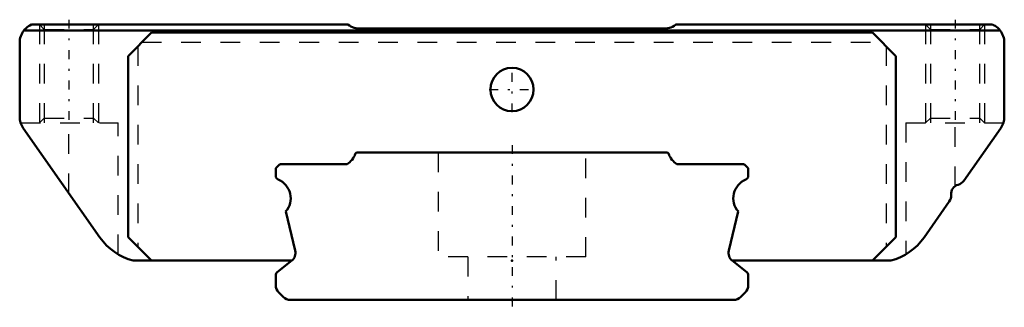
# Model space of a CAD drawing. Header units: millimetres. Extents: x -25 to 25, y -0.4 to 14.2.
import ezdxf

# ---------------------------------------------------------------- set-up
doc = ezdxf.new("R2010")
doc.units = ezdxf.units.MM
doc.linetypes.add('Center', pattern=[1.5, 0.45, -0.5, 0.05, -0.5])
doc.linetypes.add('Dashed', pattern=[2, 1, -1])
for name, color, linetype, lineweight in [('2d ConnectionPoints', 7, 'Continuous', 50), ('AM_0', 7, 'Continuous', 50), ('AM_5', 3, 'Continuous', 25), ('AM_7', 7, 'Center', 25), ('AM_9', 6, 'Dashed', 25)]:
    doc.layers.add(name, color=color, linetype=linetype, lineweight=lineweight)

# ---------------------------------------------------------------- blocks, each defined once
blk = doc.blocks.new('1_SHW14CAMSS1_Slide12_50_0_in_SHW14CA1SSM70LMG150W12250001_2')
at = {"layer": 'AM_0'}
for p, q in [((24.789, 13.7), (-24.789, 13.7)), ((-24.406, 14), (-8.332, 14)), ((-18.3, 13.6), (-19.5, 12.4)), ((18.3, 13.6), (-18.3, 13.6)), ((7.732, 13.8), (-7.732, 13.8)), ((8.332, 14), (24.406, 14)), ((19.5, 12.4), (18.3, 13.6)), ((-25, 13.086), (-25, 9.315)), ((25, 9.315), (25, 13.086)), ((-19.5, 12.4), (-19.5, 3.2)), ((19.5, 3.2), (19.5, 12.4)), ((-24.819, 8.741), (-20.924, 3.179)), ((22.938, 6.054), (24.819, 8.741)), ((20.924, 3.179), (22.206, 5.01)), ((-19.5, 3.2), (-18.3, 2)), ((18.3, 2), (19.5, 3.2)), ((-19.235, 2), (-11.182, 2)), ((11.182, 2), (19.235, 2))]:
    blk.add_line(p, q, dxfattribs=at)
for points in [[(-24.406, 14), (-24.484, 13.961), (-24.558, 13.916), (-24.628, 13.864), (-24.694, 13.806), (-24.754, 13.743), (-24.789, 13.7)], [(-8.332, 14), (-8.26, 13.951), (-8.184, 13.908), (-8.105, 13.872), (-8.022, 13.843), (-7.938, 13.821), (-7.852, 13.807), (-7.765, 13.801), (-7.732, 13.8)], [(7.732, 13.8), (7.819, 13.804), (7.906, 13.815), (7.991, 13.834), (8.074, 13.86), (8.155, 13.894), (8.232, 13.934), (8.306, 13.981), (8.332, 14)], [(24.789, 13.7), (24.733, 13.766), (24.671, 13.828), (24.603, 13.883), (24.532, 13.933), (24.456, 13.976), (24.406, 14)]]:
    blk.add_lwpolyline(points, dxfattribs=at)
blk.add_circle((0, 10.7), 1.1, dxfattribs=at)
for centre, radius, start, end in [((-24, 13.086), 1, 142.1207, 180), ((24, 13.086), 1, 0, 37.8793), ((-24, 9.315), 1, 180, 215.0021), ((24, 9.315), 1, 324.9979, 0), ((22.528, 6.341), 0.5, 285.3671, 324.9979), ((22.793, 5.377), 0.5, 105.3671, 184.6288), ((21.796, 5.296), 0.5, 325.0007, 4.6288), ((-18.467, 4.9), 3, 215.0053, 255.1617), ((18.467, 4.9), 3, 284.8383, 324.9947)]:
    blk.add_arc(centre, radius, start, end, dxfattribs=at)
at = {"layer": 'AM_5', "linetype": 'Dashed'}
for p, q in [((-24, 14), (-24, 9)), ((-21, 14), (-21, 9)), ((21, 14), (21, 9)), ((24, 14), (24, 9))]:
    blk.add_line(p, q, dxfattribs=at)
at = {"layer": 'AM_7'}
for p, q in [((-22.5, 14.25), (-22.5, 8.75)), ((22.5, 14.25), (22.5, 8.75)), ((0, 9.545), (0, 11.855)), ((-1.155, 10.7), (1.155, 10.7))]:
    blk.add_line(p, q, dxfattribs=at)
at = {"layer": 'AM_9'}
for p, q in [((-24, 14), (-23.75, 13.75)), ((-23.75, 14), (-23.75, 9)), ((-23.75, 13.75), (-21.25, 13.75)), ((-21.25, 9), (-21.25, 14)), ((-21.25, 13.75), (-21, 14)), ((21, 14), (21.25, 13.75)), ((21.25, 14), (21.25, 9)), ((21.25, 13.75), (23.75, 13.75)), ((23.75, 9), (23.75, 14)), ((23.75, 13.75), (24, 14)), ((-18.8, 13.1), (18.8, 13.1)), ((-19, 12.9), (-19, 2.7)), ((19, 12.9), (19, 2.7)), ((-24.949, 9), (-20, 9)), ((-23.75, 9.25), (-24, 9)), ((-23.75, 9.25), (-21.25, 9.25)), ((-22.5, 5.429), (-22.5, 9)), ((-21, 9), (-21.25, 9.25)), ((-20, 2.323), (-20, 9)), ((20, 9), (24.949, 9)), ((20, 9), (20, 2.323)), ((21.25, 9.25), (21, 9)), ((21.25, 9.25), (23.75, 9.25)), ((22.5, 5.782), (22.5, 9)), ((24, 9), (23.75, 9.25))]:
    blk.add_line(p, q, dxfattribs=at)
blk = doc.blocks.new('2_SHW14CAM7015_Track_0_in_SHW14CA1SSM70LMG150W12250001_2')
at = {"layer": 'AM_0'}
for p, q in [((7.862, 7.5), (-7.862, 7.5)), ((-11.859, 6.841), (-12, 6.7)), ((-12, 6.7), (-12, 6.307)), ((-8.375, 6.9), (-11.717, 6.9)), ((11.717, 6.9), (8.375, 6.9)), ((12, 6.7), (11.859, 6.841)), ((12, 6.307), (12, 6.7)), ((-11.493, 4.491), (-11.01, 2.507)), ((11.01, 2.507), (11.493, 4.491)), ((-11.185, 1.998), (-11.925, 1.409)), ((11.925, 1.409), (11.185, 1.998)), ((-12, 1.253), (-12, 0.744)), ((12, 0.744), (12, 1.253)), ((-11.854, 0.391), (-11.609, 0.146)), ((-11.256, 0), (11.256, 0)), ((11.609, 0.146), (11.854, 0.391))]:
    blk.add_line(p, q, dxfattribs=at)
for centre, radius, start, end in [((-8.93, 7.768), 1.03, 302.5717, 340.9942), ((-7.862, 7.4), 0.1, 90, 160.9942), ((7.862, 7.4), 0.1, 19.0058, 90), ((8.93, 7.768), 1.03, 199.0058, 237.4283), ((-11.717, 6.7), 0.2, 90, 135), ((11.717, 6.7), 0.2, 45, 90), ((-11.8, 6.307), 0.2, 180, 247.6361), ((-12.268, 5.17), 1.03, 318.7593, 67.6361), ((12.268, 5.17), 1.03, 112.3639, 221.2407), ((11.8, 6.307), 0.2, 292.3639, 360), ((-11.496, 2.389), 0.5, 308.5091, 13.6925), ((11.496, 2.389), 0.5, 166.3075, 231.4909), ((-11.8, 1.253), 0.2, 128.5091, 180), ((11.8, 1.253), 0.2, 360, 51.4909), ((-11.5, 0.744), 0.5, 180, 225), ((11.5, 0.744), 0.5, 315, 360), ((-11.256, 0.5), 0.5, 225, 270), ((11.256, 0.5), 0.5, 270, 315)]:
    blk.add_arc(centre, radius, start, end, dxfattribs=at)
at = {"layer": 'AM_7'}
blk.add_line((0, 7.875), (0, -0.375), dxfattribs=at)
at = {"layer": 'AM_9'}
for p, q in [((-3.75, 7.5), (-3.75, 2.2)), ((3.75, 2.2), (3.75, 7.5)), ((3.75, 2.2), (-3.75, 2.2)), ((-2.25, 2.2), (-2.25, 0)), ((2.25, 0), (2.25, 2.2))]:
    blk.add_line(p, q, dxfattribs=at)

msp = doc.modelspace()

# ---------------------------------------------------------------- linework, layer by layer
at = {"layer": '2d ConnectionPoints'}
for p in [(0, 2), (0, 0), (0, 0)]:
    msp.add_point(p, dxfattribs=at)

# ---------------------------------------------------------------- block references
for name in ['1_SHW14CAMSS1_Slide12_50_0_in_SHW14CA1SSM70LMG150W12250001_2', '2_SHW14CAM7015_Track_0_in_SHW14CA1SSM70LMG150W12250001_2']:
    msp.add_blockref(name, (0, 0))

doc.saveas('drawing.dxf')
